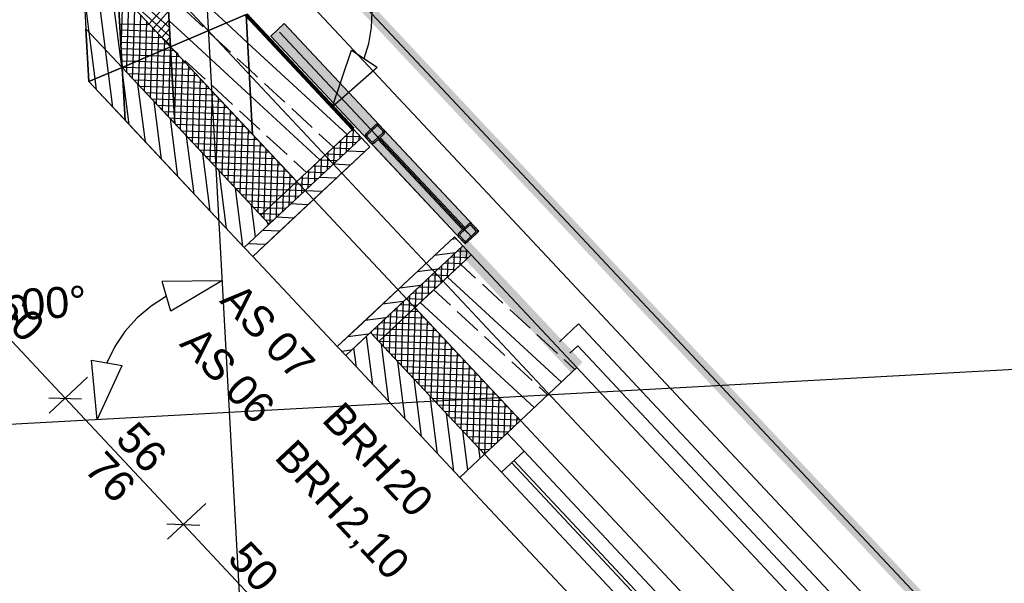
# Model space of a CAD drawing. Extents: x 199 to 1388, y 138 to 979.
# Tile 48 of 155: x 291 to 355, y 490 to 527. Entities that reach past the tile are written whole.
import ezdxf
from ezdxf.lldxf.tags import DXFTag

# ---------------------------------------------------------------- set-up
doc = ezdxf.new("R2010")
doc.units = 0
doc.layers.get('0').update_dxf_attribs({"lineweight": 25})
for name, color, linetype, lineweight, true_color in [('01AFU Allgemein Bemaßung-A07ET47HDI', 7, 'Continuous', 25, 0x848484), ('02 Raster Bemaßung-A07ET47FDI', 7, 'Continuous', 25, 0x848484), ('20 Außenwände-A07ET47EDI', 7, 'Continuous', 25, 0x848484), ('20 Dach Stb-Decke-A07ET47IDI', 7, 'Continuous', 25, 0x848484), ('20 Fundament-A07ET47RDI', 7, 'Continuous', 25, 0x848484), ('20 Platzbedarf Schieber', 7, 'Continuous', 25, 0x848484), ('20 Schieber', 7, 'Continuous', 25, 0x848484), ('A-0', 7, 'Continuous', 25, 0x848484), ('H_Ruecklauf', 5, 'STRICHLINIE2', 35, 0x0000ff), ('H_Vorlauf', 1, 'Continuous', 35, 0xff0000), ('UPO_Loop2', 140, 'Continuous', 30, 0x00bfff), ('Uponor_TeilFlaecheGrenze', 6, 'Continuous', 25, 0xff00ff), ('Uponor_ZonenGrenze', 1, 'Continuous', 25, 0xff0000)]:
    doc.layers.add(name, color=color, linetype=linetype, lineweight=lineweight, true_color=true_color)
doc.layers.add('02 Raster Gebäude-A07ET47NDI', color=7, linetype='Continuous', lineweight=25)
doc.styles.get("Standard").update_dxf_attribs({"font": 'arial.ttf'})
tags = doc.linetypes.add('Raster-A07ET47ODI', pattern=[0.2, 0.1, -0.05, 0, -0.05]).pattern_tags.tags
tags[10:11] = [DXFTag(74, 4), DXFTag(75, 0), DXFTag(340, '0'), DXFTag(46, 1.0), DXFTag(50, 0.0), DXFTag(44, 0.0), DXFTag(45, 0.0)]
tags[8:9] = [DXFTag(74, 4), DXFTag(75, 0), DXFTag(340, '0'), DXFTag(46, 1.0), DXFTag(50, 0.0), DXFTag(44, 0.0), DXFTag(45, 0.0)]
tags[6:7] = [DXFTag(74, 4), DXFTag(75, 0), DXFTag(340, '0'), DXFTag(46, 1.0), DXFTag(50, 0.0), DXFTag(44, 0.0), DXFTag(45, 0.0)]
tags[4:5] = [DXFTag(74, 4), DXFTag(75, 0), DXFTag(340, '0'), DXFTag(46, 1.0), DXFTag(50, 0.0), DXFTag(44, 0.0), DXFTag(45, 0.0)]
tags = doc.linetypes.add('Strichlinie eng-A07ET47GDI', pattern=[0.115, 0.075, -0.04]).pattern_tags.tags
tags[6:7] = [DXFTag(74, 4), DXFTag(75, 0), DXFTag(340, '0'), DXFTag(46, 1.0), DXFTag(50, 0.0), DXFTag(44, 0.0), DXFTag(45, 0.0)]
tags[4:5] = [DXFTag(74, 4), DXFTag(75, 0), DXFTag(340, '0'), DXFTag(46, 1.0), DXFTag(50, 0.0), DXFTag(44, 0.0), DXFTag(45, 0.0)]
tags = doc.linetypes.add('STRICHLINIE2', pattern=[9.525, 6.35, -3.175]).pattern_tags.tags
tags[6:7] = [DXFTag(74, 4), DXFTag(75, 0), DXFTag(340, '0'), DXFTag(46, 0.0), DXFTag(50, 0.0), DXFTag(44, 0.0), DXFTag(45, 0.0)]
tags[4:5] = [DXFTag(74, 4), DXFTag(75, 0), DXFTag(340, '0'), DXFTag(46, 0.0), DXFTag(50, 0.0), DXFTag(44, 0.0), DXFTag(45, 0.0)]
tags = doc.linetypes.add('Strichpunktx2', pattern=[2, 1, -0.5, 0, -0.5]).pattern_tags.tags
tags[10:11] = [DXFTag(74, 4), DXFTag(75, 0), DXFTag(340, '0'), DXFTag(46, 1.0), DXFTag(50, 0.0), DXFTag(44, 0.0), DXFTag(45, 0.0)]
tags[8:9] = [DXFTag(74, 4), DXFTag(75, 0), DXFTag(340, '0'), DXFTag(46, 1.0), DXFTag(50, 0.0), DXFTag(44, 0.0), DXFTag(45, 0.0)]
tags[6:7] = [DXFTag(74, 4), DXFTag(75, 0), DXFTag(340, '0'), DXFTag(46, 1.0), DXFTag(50, 0.0), DXFTag(44, 0.0), DXFTag(45, 0.0)]
tags[4:5] = [DXFTag(74, 4), DXFTag(75, 0), DXFTag(340, '0'), DXFTag(46, 1.0), DXFTag(50, 0.0), DXFTag(44, 0.0), DXFTag(45, 0.0)]
tags = doc.linetypes.add('Öffnungslinie Tür Fenster-A07ET47JDI', pattern=[0.115, 0.075, -0.04]).pattern_tags.tags
tags[6:7] = [DXFTag(74, 4), DXFTag(75, 0), DXFTag(340, '0'), DXFTag(46, 1.0), DXFTag(50, 0.0), DXFTag(44, 0.0), DXFTag(45, 0.0)]
tags[4:5] = [DXFTag(74, 4), DXFTag(75, 0), DXFTag(340, '0'), DXFTag(46, 1.0), DXFTag(50, 0.0), DXFTag(44, 0.0), DXFTag(45, 0.0)]

# ---------------------------------------------------------------- blocks, each defined once
blk = doc.blocks.new('Referenz-A07ET47ZDI', base_point=(226.995, 158.1))
at = {"layer": '01AFU Allgemein Bemaßung-A07ET47HDI'}
for p, q in [((313.711, 526.307), (313.752, 527.343)), ((313.538, 525.285), (313.711, 526.307)), ((311.168, 521.187), (312.405, 524.847)), ((312.405, 524.847), (314.07, 523.738)), ((313.238, 524.293), (313.538, 525.285)), ((311.168, 521.187), (314.07, 523.738)), ((293.862, 502.285), (285.686, 511.013)), ((295.322, 503.652), (292.836, 501.324)), ((292.802, 502.32), (294.922, 502.25)), ((301.519, 494.111), (293.862, 502.285)), ((302.978, 495.478), (300.493, 493.15)), ((300.459, 494.146), (302.579, 494.077)), ((308.362, 486.806), (301.519, 494.111))]:
    blk.add_line(p, q, dxfattribs=at)
at = {"layer": '02 Raster Bemaßung-A07ET47FDI'}
for p, q in [((304.019, 509.907), (300.156, 509.857)), ((300.698, 507.932), (300.156, 509.857)), ((304.019, 509.907), (300.698, 507.932)), ((300.427, 508.895), (299.429, 508.264)), ((299.429, 508.264), (298.527, 507.502)), ((298.527, 507.502), (297.739, 506.622)), ((297.739, 506.622), (297.08, 505.643)), ((297.08, 505.643), (296.562, 504.582)), ((295.575, 504.747), (297.548, 504.417)), ((295.948, 500.901), (295.575, 504.747)), ((295.948, 500.901), (297.548, 504.417))]:
    blk.add_line(p, q, dxfattribs=at)
at = {"layer": '02 Raster Gebäude-A07ET47NDI', "linetype": 'Raster-A07ET47ODI', "ltscale": 56.250004}
for p, q in [((280.949, 931.356), (317.662, 260.681)), ((268.905, 562.647), (551.626, 260.835)), ((1020.84, 540.581), (321.873, 502.32)), ((321.873, 502.32), (257.482, 498.795))]:
    blk.add_line(p, q, dxfattribs=at)
at = {"layer": '02 Raster Gebäude-A07ET47NDI', "linetype": 'ByBlock', "ltscale": 56.250004}
blk.add_line((321.873, 502.32), (321.873, 502.32), dxfattribs=at)
blk.add_line((321.873, 502.32), (321.873, 502.32), dxfattribs=at)
at = {"layer": '20 Außenwände-A07ET47EDI'}
for p, q in [((293.424, 558.93), (295.214, 526.224)), ((297.527, 523.755), (293.733, 553.284)), ((296.475, 524.878), (294.406, 540.979)), ((300.261, 532.831), (300.686, 525.064)), ((304.293, 526.605), (300.405, 530.19)), ((297.248, 529.323), (300.618, 526.302)), ((295.423, 526), (295.08, 528.673)), ((297.279, 528.758), (300.649, 525.737)), ((297.282, 528.697), (297.554, 523.726)), ((297.494, 524.827), (297.609, 528.348)), ((297.862, 523.857), (297.996, 527.935)), ((298.268, 524.031), (298.382, 527.522)), ((299.295, 526.548), (300.529, 527.925)), ((299.569, 526.255), (300.56, 527.361)), ((302.802, 526.347), (301.479, 527.567)), ((298.674, 524.204), (298.769, 527.11)), ((299.08, 524.378), (299.156, 526.697)), ((299.844, 525.962), (300.591, 526.796)), ((301.874, 525.571), (300.593, 526.752)), ((312.51, 519.754), (305.579, 527.154)), ((306.194, 526.485), (305.585, 527.046)), ((295.401, 522.806), (295.214, 526.224)), ((297.399, 526.559), (299.344, 526.496)), ((297.421, 526.158), (299.731, 526.083)), ((299.486, 524.551), (299.543, 526.284)), ((300.118, 525.669), (300.622, 526.231)), ((305.679, 525.327), (304.293, 526.605)), ((295.811, 522.981), (295.423, 526)), ((297.443, 525.757), (300.118, 525.67)), ((299.892, 524.724), (299.929, 525.871)), ((300.081, 525.709), (300.68, 525.173)), ((300.298, 524.898), (300.316, 525.458)), ((300.393, 525.376), (300.653, 525.666)), ((305.867, 521.889), (301.874, 525.571)), ((304.567, 524.72), (303.243, 525.94)), ((296.672, 523.349), (296.475, 524.878)), ((297.465, 525.356), (300.504, 525.257)), ((297.487, 524.955), (300.223, 524.866)), ((300.168, 520.935), (300.298, 524.898)), ((300.223, 524.866), (300.697, 524.851)), ((300.555, 520.522), (300.697, 524.862)), ((300.667, 525.083), (300.684, 525.101)), ((300.686, 525.064), (306.004, 519.386)), ((300.697, 524.862), (300.703, 525.045)), ((300.697, 524.851), (300.891, 524.844)), ((301.175, 524.583), (300.888, 524.848)), ((312.12, 519.388), (305.679, 525.327)), ((297.509, 524.554), (299.353, 524.494)), ((297.531, 524.154), (298.483, 524.122)), ((298.621, 522.587), (298.674, 524.204)), ((299.008, 522.174), (299.08, 524.378)), ((299.353, 524.494), (300.719, 524.45)), ((299.395, 521.761), (299.486, 524.551)), ((299.782, 521.348), (299.892, 524.724)), ((300.719, 524.45), (301.278, 524.431)), ((300.947, 520.283), (301.089, 524.633)), ((301.328, 519.697), (301.476, 524.22)), ((302.94, 522.956), (301.616, 524.176)), ((305.773, 523.608), (305.008, 524.313)), ((297.532, 523.716), (297.527, 523.755)), ((297.572, 523.405), (297.532, 523.716)), ((297.553, 523.753), (297.612, 523.751)), ((297.554, 523.726), (300.958, 520.092)), ((297.612, 523.751), (300.763, 523.648)), ((297.848, 523.412), (297.862, 523.857)), ((298.235, 522.999), (298.268, 524.031)), ((298.483, 524.122), (300.741, 524.049)), ((300.741, 524.049), (301.665, 524.019)), ((300.763, 523.648), (302.051, 523.606)), ((301.715, 519.284), (301.863, 523.807)), ((306.331, 523.093), (305.773, 523.608)), ((295.903, 522.271), (295.811, 522.981)), ((296.954, 521.148), (296.672, 523.349)), ((298.006, 520.025), (297.572, 523.405)), ((297.915, 523.341), (300.785, 523.247)), ((298.302, 522.928), (300.807, 522.846)), ((300.785, 523.247), (302.438, 523.193)), ((302.102, 518.871), (302.25, 523.394)), ((302.489, 518.458), (302.636, 522.981)), ((295.401, 522.806), (305.467, 512.06)), ((299.058, 518.903), (298.578, 522.632)), ((298.688, 522.515), (300.829, 522.445)), ((300.807, 522.846), (302.825, 522.78)), ((300.829, 522.445), (303.212, 522.367)), ((302.875, 518.045), (303.023, 522.568)), ((304.704, 521.329), (303.381, 522.549)), ((308.095, 521.466), (306.772, 522.687)), ((299.075, 522.102), (300.851, 522.044)), ((299.462, 521.689), (300.873, 521.643)), ((300.851, 522.044), (303.598, 521.954)), ((300.873, 521.643), (303.985, 521.541)), ((303.262, 517.632), (303.41, 522.155)), ((303.649, 517.22), (303.797, 521.743)), ((310.363, 517.743), (305.867, 521.889)), ((300.109, 517.78), (299.63, 521.51)), ((299.849, 521.276), (300.895, 521.242)), ((300.895, 521.242), (304.372, 521.129)), ((304.036, 516.807), (304.183, 521.33)), ((309.86, 519.839), (308.536, 521.06)), ((300.235, 520.864), (300.917, 520.841)), ((300.622, 520.451), (300.939, 520.44)), ((301.161, 516.658), (300.682, 520.387)), ((300.917, 520.841), (304.758, 520.716)), ((300.939, 520.44), (305.145, 520.303)), ((304.422, 516.394), (304.57, 520.917)), ((304.809, 515.981), (304.957, 520.504)), ((305.961, 520.17), (305.145, 520.922)), ((300.942, 520.109), (300.947, 520.283)), ((300.958, 520.092), (306.526, 514.148)), ((301.009, 520.038), (305.532, 519.89)), ((305.196, 515.568), (305.343, 520.091)), ((305.582, 515.155), (305.73, 519.678)), ((306.468, 519.702), (305.961, 520.17)), ((312.5, 518.648), (312.535, 519.727)), ((312.5, 518.648), (312.535, 519.727)), ((313.604, 518.586), (312.51, 519.754)), ((301.396, 519.625), (305.919, 519.477)), ((302.212, 515.535), (301.733, 519.264)), ((301.782, 519.212), (306.305, 519.064)), ((305.969, 514.742), (306.117, 519.266)), ((306.004, 519.386), (308.861, 516.336)), ((308.233, 518.075), (306.91, 519.295)), ((311.242, 518.565), (310.301, 519.433)), ((312.003, 519.279), (312.986, 519.246)), ((312.003, 519.279), (312.986, 519.246)), ((312.087, 518.261), (312.124, 519.392)), ((312.087, 518.261), (312.124, 519.392)), ((312.416, 519.665), (312.599, 519.659)), ((312.416, 519.665), (312.599, 519.659)), ((312.913, 519.035), (312.922, 519.315)), ((312.913, 519.035), (312.922, 519.315)), ((313.06, 519.167), (313.055, 519.167)), ((313.06, 519.167), (313.055, 519.167)), ((302.169, 518.799), (306.692, 518.652)), ((306.356, 514.33), (306.504, 518.853)), ((306.757, 514.365), (306.89, 518.44)), ((309.955, 515.168), (313.604, 518.586)), ((311.177, 518.505), (312.308, 518.468)), ((311.177, 518.505), (312.308, 518.468)), ((311.262, 517.488), (311.299, 518.619)), ((311.262, 517.488), (311.299, 518.619)), ((311.59, 518.892), (312.721, 518.855)), ((311.59, 518.892), (312.721, 518.855)), ((311.674, 517.875), (311.711, 519.005)), ((311.674, 517.875), (311.711, 519.005)), ((302.556, 518.386), (307.079, 518.239)), ((303.264, 514.412), (302.785, 518.142)), ((302.942, 517.974), (307.466, 517.826)), ((307.17, 514.751), (307.277, 518.027)), ((310.436, 516.715), (310.473, 517.845)), ((310.436, 516.715), (310.473, 517.845)), ((310.764, 518.118), (311.895, 518.081)), ((310.764, 518.118), (311.895, 518.081)), ((310.849, 517.101), (310.886, 518.232)), ((310.849, 517.101), (310.886, 518.232)), ((313.253, 518.257), (312.138, 518.309)), ((313.253, 518.257), (312.138, 518.309)), ((303.329, 517.561), (307.852, 517.413)), ((303.716, 517.148), (308.239, 517)), ((307.583, 515.138), (307.664, 517.614)), ((307.996, 515.525), (308.051, 517.201)), ((309.485, 516.92), (308.674, 517.668)), ((309.939, 517.345), (311.07, 517.308)), ((309.939, 517.345), (311.07, 517.308)), ((310.023, 516.328), (310.06, 517.459)), ((310.023, 516.328), (310.06, 517.459)), ((310.352, 517.732), (311.482, 517.695)), ((310.352, 517.732), (311.482, 517.695)), ((312.337, 517.399), (311.222, 517.451)), ((312.337, 517.399), (311.222, 517.451)), ((304.316, 513.29), (303.837, 517.019)), ((304.103, 516.735), (308.626, 516.587)), ((308.409, 515.912), (308.437, 516.788)), ((309.113, 516.571), (310.244, 516.535)), ((309.113, 516.571), (310.244, 516.535)), ((309.197, 515.554), (309.234, 516.685)), ((309.197, 515.554), (309.234, 516.685)), ((309.526, 516.958), (310.657, 516.921)), ((309.526, 516.958), (310.657, 516.921)), ((309.61, 515.941), (309.647, 517.072)), ((309.61, 515.941), (309.647, 517.072)), ((311.421, 516.541), (310.306, 516.593)), ((311.421, 516.541), (310.306, 516.593)), ((304.489, 516.322), (308.7, 516.185)), ((304.876, 515.909), (308.287, 515.798)), ((305.367, 512.167), (304.888, 515.897)), ((308.372, 514.781), (308.409, 515.912)), ((308.372, 514.781), (308.409, 515.912)), ((308.7, 516.185), (309.831, 516.148)), ((308.7, 516.185), (309.831, 516.148)), ((308.785, 515.168), (308.822, 516.298)), ((308.785, 515.168), (308.822, 516.298)), ((308.822, 516.298), (308.824, 516.376)), ((305.263, 515.497), (307.875, 515.411)), ((307.875, 515.411), (309.005, 515.374)), ((307.875, 515.411), (309.005, 515.374)), ((307.959, 514.394), (307.996, 515.525)), ((307.959, 514.394), (307.996, 515.525)), ((308.287, 515.798), (309.418, 515.761)), ((308.287, 515.798), (309.418, 515.761)), ((310.505, 515.683), (309.39, 515.735)), ((310.505, 515.683), (309.39, 515.735)), ((305.65, 515.084), (307.462, 515.025)), ((306.2, 512.747), (305.94, 514.774)), ((306.036, 514.671), (307.049, 514.638)), ((307.049, 514.638), (308.18, 514.601)), ((307.049, 514.638), (308.18, 514.601)), ((307.133, 513.621), (307.17, 514.751)), ((307.133, 513.621), (307.17, 514.751)), ((307.462, 515.025), (308.592, 514.988)), ((307.462, 515.025), (308.592, 514.988)), ((307.546, 514.007), (307.583, 515.138)), ((307.546, 514.007), (307.583, 515.138)), ((307.62, 512.98), (309.955, 515.168)), ((309.589, 514.825), (308.474, 514.877)), ((309.589, 514.825), (308.474, 514.877)), ((306.423, 514.258), (306.636, 514.251)), ((306.636, 514.251), (307.767, 514.214)), ((306.636, 514.251), (307.767, 514.214)), ((306.743, 513.917), (306.757, 514.365)), ((306.743, 513.917), (306.757, 514.365)), ((308.673, 513.967), (307.558, 514.019)), ((308.673, 513.967), (307.558, 514.019)), ((306.81, 513.845), (307.354, 513.827)), ((306.81, 513.845), (307.354, 513.827)), ((307.01, 513.505), (306.991, 513.651)), ((306.014, 511.476), (307.62, 512.98)), ((307.757, 513.108), (306.642, 513.161)), ((307.757, 513.108), (306.642, 513.161)), ((315.424, 509.33), (319.074, 512.748)), ((319.074, 512.748), (320.167, 511.58)), ((306.841, 512.25), (305.726, 512.302)), ((306.841, 512.25), (305.726, 512.302)), ((319.192, 512.621), (318.898, 512.583)), ((319.192, 512.621), (318.898, 512.583)), ((319.451, 510.909), (319.488, 512.04)), ((319.451, 510.909), (319.488, 512.04)), ((311.483, 505.638), (306.014, 511.476)), ((319.131, 511.706), (317.775, 511.532)), ((319.131, 511.706), (317.775, 511.532)), ((318.859, 511.451), (319.99, 511.414)), ((318.859, 511.451), (319.99, 511.414)), ((319.038, 510.523), (319.075, 511.653)), ((319.038, 510.523), (319.075, 511.653)), ((319.272, 511.837), (319.947, 511.815)), ((319.272, 511.837), (319.947, 511.815)), ((319.864, 511.296), (319.883, 511.883)), ((319.864, 511.296), (319.883, 511.883)), ((327.01, 504.275), (320.167, 511.58)), ((318.213, 509.749), (318.25, 510.88)), ((318.213, 509.749), (318.25, 510.88)), ((318.446, 511.064), (319.577, 511.027)), ((318.446, 511.064), (319.577, 511.027)), ((318.626, 510.136), (318.663, 511.267)), ((318.626, 510.136), (318.663, 511.267)), ((320.446, 510.078), (319.497, 510.953)), ((318.009, 510.654), (316.653, 510.48)), ((318.009, 510.654), (316.653, 510.48)), ((317.387, 508.976), (317.424, 510.106)), ((317.387, 508.976), (317.424, 510.106)), ((317.62, 510.29), (318.751, 510.253)), ((317.62, 510.29), (318.751, 510.253)), ((317.8, 509.362), (317.837, 510.493)), ((317.8, 509.362), (317.837, 510.493)), ((318.033, 510.677), (319.164, 510.64)), ((318.033, 510.677), (319.164, 510.64)), ((325.998, 503.327), (318.619, 510.13)), ((316.886, 509.603), (315.53, 509.428)), ((316.886, 509.603), (315.53, 509.428)), ((316.795, 509.517), (317.925, 509.48)), ((316.795, 509.517), (317.925, 509.48)), ((316.974, 508.589), (317.011, 509.72)), ((316.974, 508.589), (317.011, 509.72)), ((317.208, 509.904), (318.338, 509.867)), ((317.208, 509.904), (318.338, 509.867)), ((322.211, 508.451), (320.887, 509.671)), ((313.089, 507.142), (315.424, 509.33)), ((316.149, 507.815), (316.185, 508.946)), ((316.149, 507.815), (316.185, 508.946)), ((316.382, 509.13), (317.513, 509.093)), ((316.382, 509.13), (317.513, 509.093)), ((316.561, 508.202), (316.598, 509.333)), ((316.561, 508.202), (316.598, 509.333)), ((318.819, 508.313), (317.741, 509.307)), ((315.763, 508.551), (314.407, 508.377)), ((315.763, 508.551), (314.407, 508.377)), ((315.556, 508.357), (316.687, 508.32)), ((315.556, 508.357), (316.687, 508.32)), ((315.736, 507.429), (315.773, 508.56)), ((315.736, 507.429), (315.773, 508.56)), ((315.969, 508.743), (317.1, 508.707)), ((315.969, 508.743), (317.1, 508.707)), ((324.242, 501.681), (316.863, 508.485)), ((314.73, 507.583), (315.861, 507.546)), ((314.73, 507.583), (315.861, 507.546)), ((314.91, 506.655), (314.947, 507.786)), ((314.91, 506.655), (314.947, 507.786)), ((315.143, 507.97), (316.274, 507.933)), ((315.143, 507.97), (316.274, 507.933)), ((315.323, 507.042), (315.36, 508.173)), ((315.323, 507.042), (315.36, 508.173)), ((316.024, 504.009), (316.149, 507.815)), ((316.274, 507.933), (316.747, 507.918)), ((316.411, 503.596), (316.559, 508.119)), ((316.518, 508.162), (323.361, 500.857)), ((316.798, 503.183), (316.945, 507.706)), ((320.584, 506.687), (319.26, 507.907)), ((323.975, 506.824), (322.652, 508.044)), ((311.483, 505.638), (313.089, 507.142)), ((314.641, 507.499), (313.285, 507.325)), ((314.641, 507.499), (313.285, 507.325)), ((314.091, 506.073), (314.121, 507.013)), ((314.091, 506.073), (314.121, 507.013)), ((314.318, 507.197), (315.448, 507.16)), ((314.318, 507.197), (315.448, 507.16)), ((314.497, 506.269), (314.534, 507.399)), ((314.497, 506.269), (314.534, 507.399)), ((315.251, 504.834), (315.323, 507.042)), ((315.448, 507.16), (317.521, 507.092)), ((315.637, 504.421), (315.736, 507.429)), ((315.861, 507.546), (317.134, 507.505)), ((317.184, 502.77), (317.332, 507.293)), ((313.518, 506.448), (312.162, 506.273)), ((313.518, 506.448), (312.162, 506.273)), ((313.78, 503.186), (313.378, 506.317)), ((313.704, 506.486), (313.708, 506.626)), ((313.704, 506.486), (313.708, 506.626)), ((313.771, 506.414), (314.623, 506.386)), ((313.771, 506.414), (314.623, 506.386)), ((313.905, 506.81), (315.036, 506.773)), ((313.905, 506.81), (315.036, 506.773)), ((314.623, 506.386), (318.294, 506.266)), ((314.864, 505.247), (314.91, 506.655)), ((315.036, 506.773), (317.907, 506.679)), ((317.571, 502.357), (317.719, 506.88)), ((317.958, 501.944), (318.106, 506.467)), ((322.348, 505.06), (321.025, 506.28)), ((325.739, 505.197), (324.416, 506.417)), ((314.158, 506.001), (314.21, 505.999)), ((314.158, 506.001), (314.21, 505.999)), ((314.183, 505.974), (321.026, 498.669)), ((314.21, 505.999), (318.681, 505.853)), ((314.832, 502.063), (314.353, 505.793)), ((314.477, 505.66), (314.497, 506.269)), ((318.345, 501.531), (318.492, 506.055)), ((318.731, 501.119), (318.879, 505.642)), ((312.395, 505.396), (311.784, 505.317)), ((312.395, 505.396), (311.784, 505.317)), ((312.03, 505.054), (319.42, 497.165)), ((312.729, 504.308), (312.568, 505.558)), ((314.544, 505.588), (319.067, 505.441)), ((314.931, 505.175), (319.454, 505.028)), ((319.118, 500.706), (319.266, 505.229)), ((315.318, 504.763), (319.841, 504.615)), ((315.884, 500.94), (315.405, 504.67)), ((319.505, 500.293), (319.652, 504.816)), ((319.891, 499.88), (320.039, 504.403)), ((324.112, 503.433), (322.789, 504.653)), ((326.876, 504.149), (326.18, 504.79)), ((315.705, 504.35), (320.228, 504.202)), ((316.091, 503.937), (320.614, 503.789)), ((320.278, 499.467), (320.426, 503.99)), ((323.361, 500.857), (327.01, 504.275)), ((354.356, 475.083), (327.01, 504.275)), ((316.935, 499.818), (316.456, 503.547)), ((316.478, 503.524), (321.001, 503.376)), ((316.865, 503.111), (321.388, 502.964)), ((320.665, 499.054), (320.813, 503.577)), ((321.053, 498.695), (321.199, 503.165)), ((317.251, 502.698), (321.775, 502.551)), ((321.466, 499.082), (321.586, 502.752)), ((325.12, 502.504), (324.554, 503.026)), ((317.987, 498.695), (317.508, 502.425)), ((317.638, 502.286), (322.161, 502.138)), ((318.025, 501.873), (322.548, 501.725)), ((321.879, 499.468), (321.973, 502.339)), ((322.292, 499.855), (322.36, 501.926)), ((318.412, 501.46), (322.935, 501.312)), ((319.039, 497.573), (318.559, 501.302)), ((322.705, 500.242), (322.746, 501.513)), ((318.798, 501.047), (323.321, 500.899)), ((319.185, 500.634), (322.991, 500.51)), ((322.485, 500.036), (323.361, 500.857)), ((323.118, 500.629), (323.133, 501.1)), ((323.363, 500.859), (323.334, 500.886)), ((319.572, 500.221), (322.578, 500.123)), ((319.936, 497.648), (319.611, 500.179)), ((321.026, 498.669), (322.485, 500.036)), ((323.579, 498.869), (322.485, 500.036)), ((319.959, 499.808), (322.165, 499.736)), ((320.345, 499.396), (321.752, 499.35)), ((319.42, 497.165), (321.026, 498.669)), ((320.746, 498.407), (320.663, 499.057)), ((320.732, 498.983), (321.34, 498.963)), ((321.026, 498.669), (322.12, 497.501)), ((322.12, 497.501), (323.579, 498.869)), ((348.738, 472.012), (323.579, 498.869)), ((322.777, 498.117), (347.935, 471.26)), ((348.081, 471.396), (322.922, 498.253)), ((322.12, 497.501), (347.278, 470.644)), ((346.766, 467.973), (319.42, 497.165))]:
    blk.add_line(p, q, dxfattribs=at)
at = {"layer": '20 Außenwände-A07ET47EDI', "linetype": 'Öffnungslinie Tür Fenster-A07ET47JDI', "ltscale": 56.250004}
for p, q in [((313.604, 518.586), (312.51, 519.754)), ((309.955, 515.168), (313.604, 518.586)), ((307.62, 512.98), (309.955, 515.168)), ((306.014, 511.476), (307.62, 512.98)), ((315.424, 509.33), (319.074, 512.748)), ((319.074, 512.748), (320.167, 511.58)), ((313.089, 507.142), (315.424, 509.33)), ((311.483, 505.638), (313.089, 507.142))]:
    blk.add_line(p, q, dxfattribs=at)
at = {"layer": '20 Außenwände-A07ET47EDI', "linetype": 'Öffnungslinie Tür Fenster-A07ET47JDI', "ltscale": 109.375}
blk.add_line((311.483, 505.638), (306.014, 511.476), dxfattribs=at)
at = {"layer": '20 Dach Stb-Decke-A07ET47IDI', "linetype": 'Öffnungslinie Tür Fenster-A07ET47JDI', "ltscale": 56.250004}
for p, q in [((285.894, 795.284), (300.686, 525.064)), ((300.686, 525.064), (457.28, 357.895))]:
    blk.add_line(p, q, dxfattribs=at)
at = {"layer": '20 Fundament-A07ET47RDI', "linetype": 'Öffnungslinie Tür Fenster-A07ET47JDI', "ltscale": 56.250004}
blk.add_line((415.27, 415.175), (309.004, 528.617), dxfattribs=at)
at = {"layer": '20 Platzbedarf Schieber', "linetype": 'Strichlinie eng-A07ET47GDI', "ltscale": 56.250004}
for p, q in [((308.049, 526.565), (307.173, 525.744)), ((320.653, 513.11), (308.049, 526.565)), ((307.173, 525.744), (319.777, 512.289)), ((319.777, 512.289), (320.653, 513.11))]:
    blk.add_line(p, q, dxfattribs=at)
at = {"layer": '20 Platzbedarf Schieber'}
for points in [[(308.049, 525.744), (307.173, 525.744), (308.049, 526.565)], [(308.049, 525.744), (307.173, 525.744), (308.049, 526.565)], [(308.049, 525.744), (307.173, 525.744), (308.049, 526.565)], [(309.492, 524.809), (308.049, 524.809), (308.049, 526.565)], [(319.777, 514.045), (318.334, 514.045), (308.049, 526.565)], [(309.492, 524.809), (308.049, 524.809), (308.049, 526.565)], [(319.777, 514.045), (318.334, 514.045), (308.049, 526.565)], [(309.492, 524.809), (308.049, 524.809), (308.049, 526.565)], [(319.777, 514.045), (318.334, 514.045), (308.049, 526.565)], [(308.049, 524.809), (308.049, 525.744), (307.173, 525.744)], [(308.049, 524.809), (308.049, 525.744), (307.173, 525.744)], [(308.049, 524.809), (308.049, 525.744), (307.173, 525.744)], [(319.777, 512.289), (309.492, 524.809), (308.049, 524.809)], [(319.777, 512.289), (309.492, 524.809), (308.049, 524.809)], [(319.777, 512.289), (309.492, 524.809), (308.049, 524.809)], [(319.777, 512.289), (319.777, 514.045), (318.334, 514.045)], [(319.777, 512.289), (319.777, 514.045), (318.334, 514.045)], [(319.777, 512.289), (319.777, 514.045), (318.334, 514.045)], [(320.653, 513.11), (319.777, 513.11), (319.777, 514.045)], [(320.653, 513.11), (319.777, 513.11), (319.777, 514.045)], [(320.653, 513.11), (319.777, 513.11), (319.777, 514.045)], [(319.777, 512.289), (320.653, 513.11), (319.777, 513.11)], [(319.777, 512.289), (320.653, 513.11), (319.777, 513.11)], [(319.777, 512.289), (320.653, 513.11), (319.777, 513.11)]]:
    blk.add_solid(points, dxfattribs=at)
at = {"layer": '20 Schieber', "linetype": 'Strichpunktx2', "ltscale": 56.250004}
for p, q in [((320.215, 512.699), (307.753, 526.003)), ((319.942, 512.991), (313.994, 519.341))]:
    blk.add_line(p, q, dxfattribs=at)
at = {"layer": '20 Schieber'}
for p, q in [((314.158, 520.043), (313.282, 519.223)), ((313.944, 519.979), (313.36, 519.432)), ((314.012, 519.906), (313.428, 519.359)), ((313.964, 519.996), (313.944, 519.979)), ((313.986, 520.009), (313.964, 519.996)), ((314.01, 520.02), (313.986, 520.009)), ((314.035, 520.028), (314.01, 520.02)), ((314.022, 519.914), (314.012, 519.906)), ((314.034, 519.921), (314.022, 519.914)), ((314.045, 519.927), (314.034, 519.921)), ((314.061, 520.032), (314.035, 520.028)), ((314.058, 519.93), (314.045, 519.927)), ((314.071, 519.933), (314.058, 519.93)), ((314.087, 520.033), (314.061, 520.032)), ((314.084, 519.933), (314.071, 519.933)), ((314.097, 519.932), (314.084, 519.933)), ((314.113, 520.03), (314.087, 520.033)), ((314.11, 519.929), (314.097, 519.932)), ((314.122, 519.924), (314.11, 519.929)), ((314.139, 520.024), (314.113, 520.03)), ((314.133, 519.918), (314.122, 519.924)), ((314.144, 519.91), (314.133, 519.918)), ((314.163, 520.015), (314.139, 520.024)), ((314.154, 519.901), (314.144, 519.91)), ((314.427, 519.609), (314.154, 519.901)), ((320.653, 513.11), (314.158, 520.043)), ((314.186, 520.003), (314.163, 520.015)), ((314.208, 519.988), (314.186, 520.003)), ((314.227, 519.97), (314.208, 519.988)), ((314.5, 519.678), (314.227, 519.97)), ((314.517, 519.658), (314.5, 519.678)), ((319.777, 512.289), (313.282, 519.223)), ((313.3, 519.319), (313.297, 519.293)), ((313.297, 519.293), (313.298, 519.267)), ((313.298, 519.267), (313.302, 519.241)), ((313.305, 519.344), (313.3, 519.319)), ((313.302, 519.241), (313.31, 519.216)), ((313.315, 519.369), (313.305, 519.344)), ((313.31, 519.216), (313.32, 519.192)), ((313.327, 519.392), (313.315, 519.369)), ((313.32, 519.192), (313.334, 519.17)), ((313.342, 519.413), (313.327, 519.392)), ((313.334, 519.17), (313.351, 519.149)), ((313.36, 519.432), (313.342, 519.413)), ((313.351, 519.149), (313.624, 518.857)), ((313.398, 519.302), (313.397, 519.289)), ((313.397, 519.289), (313.397, 519.276)), ((313.397, 519.276), (313.399, 519.263)), ((313.401, 519.315), (313.398, 519.302)), ((313.399, 519.263), (313.403, 519.251)), ((313.406, 519.327), (313.401, 519.315)), ((313.403, 519.251), (313.409, 519.239)), ((313.412, 519.339), (313.406, 519.327)), ((313.409, 519.239), (313.416, 519.228)), ((313.42, 519.35), (313.412, 519.339)), ((313.416, 519.228), (313.424, 519.218)), ((313.428, 519.359), (313.42, 519.35)), ((313.424, 519.218), (313.697, 518.926)), ((313.839, 518.921), (314.423, 519.468)), ((313.907, 518.848), (314.491, 519.395)), ((314.126, 519.053), (319.595, 513.215)), ((319.741, 513.352), (314.272, 519.19)), ((314.423, 519.468), (314.431, 519.478)), ((314.435, 519.599), (314.427, 519.609)), ((314.431, 519.478), (314.439, 519.488)), ((314.442, 519.588), (314.435, 519.599)), ((314.439, 519.488), (314.445, 519.5)), ((314.448, 519.576), (314.442, 519.588)), ((314.445, 519.5), (314.45, 519.512)), ((314.452, 519.564), (314.448, 519.576)), ((314.45, 519.512), (314.453, 519.525)), ((314.454, 519.551), (314.452, 519.564)), ((314.453, 519.525), (314.454, 519.538)), ((314.454, 519.538), (314.454, 519.551)), ((314.491, 519.395), (314.509, 519.414)), ((314.509, 519.414), (314.524, 519.436)), ((314.531, 519.635), (314.517, 519.658)), ((314.524, 519.436), (314.536, 519.459)), ((314.541, 519.612), (314.531, 519.635)), ((314.536, 519.459), (314.546, 519.483)), ((314.549, 519.587), (314.541, 519.612)), ((314.546, 519.483), (314.551, 519.509)), ((314.553, 519.561), (314.549, 519.587)), ((314.551, 519.509), (314.554, 519.535)), ((314.554, 519.535), (314.553, 519.561)), ((313.624, 518.857), (313.643, 518.84)), ((313.643, 518.84), (313.665, 518.824)), ((313.665, 518.824), (313.688, 518.812)), ((313.688, 518.812), (313.712, 518.803)), ((313.697, 518.926), (313.707, 518.917)), ((313.707, 518.917), (313.718, 518.909)), ((313.712, 518.803), (313.738, 518.797)), ((313.718, 518.909), (313.729, 518.903)), ((313.729, 518.903), (313.741, 518.899)), ((313.738, 518.797), (313.764, 518.794)), ((313.741, 518.899), (313.754, 518.896)), ((313.754, 518.896), (313.767, 518.894)), ((313.764, 518.794), (313.79, 518.795)), ((313.767, 518.894), (313.78, 518.895)), ((313.78, 518.895), (313.793, 518.897)), ((313.79, 518.795), (313.816, 518.799)), ((313.793, 518.897), (313.806, 518.901)), ((313.806, 518.901), (313.817, 518.906)), ((313.816, 518.799), (313.841, 518.807)), ((313.817, 518.906), (313.829, 518.913)), ((313.829, 518.913), (313.839, 518.921)), ((313.841, 518.807), (313.865, 518.818)), ((313.865, 518.818), (313.887, 518.832)), ((313.887, 518.832), (313.907, 518.848)), ((319.96, 513.557), (319.376, 513.01)), ((320.028, 513.484), (319.445, 512.937)), ((319.98, 513.573), (319.96, 513.557)), ((320.002, 513.587), (319.98, 513.573)), ((320.026, 513.598), (320.002, 513.587)), ((320.051, 513.605), (320.026, 513.598)), ((320.039, 513.492), (320.028, 513.484)), ((320.05, 513.499), (320.039, 513.492)), ((320.062, 513.504), (320.05, 513.499)), ((320.077, 513.61), (320.051, 513.605)), ((320.074, 513.508), (320.062, 513.504)), ((320.087, 513.51), (320.074, 513.508)), ((320.103, 513.611), (320.077, 513.61)), ((320.1, 513.511), (320.087, 513.51)), ((320.113, 513.509), (320.1, 513.511)), ((320.129, 513.608), (320.103, 513.611)), ((320.126, 513.506), (320.113, 513.509)), ((320.138, 513.502), (320.126, 513.506)), ((320.155, 513.602), (320.129, 513.608)), ((320.15, 513.496), (320.138, 513.502)), ((320.16, 513.488), (320.15, 513.496)), ((320.179, 513.593), (320.155, 513.602)), ((320.17, 513.479), (320.16, 513.488)), ((320.443, 513.187), (320.17, 513.479)), ((320.202, 513.581), (320.179, 513.593)), ((320.224, 513.565), (320.202, 513.581)), ((320.243, 513.547), (320.224, 513.565)), ((320.516, 513.256), (320.243, 513.547)), ((319.316, 512.896), (319.313, 512.87)), ((319.313, 512.87), (319.314, 512.844)), ((319.314, 512.844), (319.318, 512.818)), ((319.322, 512.922), (319.316, 512.896)), ((319.318, 512.818), (319.326, 512.793)), ((319.331, 512.946), (319.322, 512.922)), ((319.326, 512.793), (319.337, 512.769)), ((319.343, 512.969), (319.331, 512.946)), ((319.337, 512.769), (319.35, 512.747)), ((319.358, 512.991), (319.343, 512.969)), ((319.35, 512.747), (319.367, 512.727)), ((319.376, 513.01), (319.358, 512.991)), ((319.367, 512.727), (319.64, 512.435)), ((319.414, 512.88), (319.413, 512.867)), ((319.413, 512.867), (319.413, 512.854)), ((319.413, 512.854), (319.416, 512.841)), ((319.417, 512.893), (319.414, 512.88)), ((319.416, 512.841), (319.419, 512.829)), ((319.422, 512.905), (319.417, 512.893)), ((319.419, 512.829), (319.425, 512.817)), ((319.428, 512.917), (319.422, 512.905)), ((319.425, 512.817), (319.432, 512.806)), ((319.436, 512.927), (319.428, 512.917)), ((319.432, 512.806), (319.44, 512.795)), ((319.445, 512.937), (319.436, 512.927)), ((319.44, 512.795), (319.713, 512.503)), ((319.777, 512.289), (320.653, 513.11)), ((319.855, 512.499), (320.439, 513.046)), ((319.923, 512.426), (320.507, 512.973)), ((320.439, 513.046), (320.448, 513.055)), ((320.452, 513.177), (320.443, 513.187)), ((320.448, 513.055), (320.455, 513.066)), ((320.458, 513.166), (320.452, 513.177)), ((320.455, 513.066), (320.461, 513.078)), ((320.464, 513.154), (320.458, 513.166)), ((320.461, 513.078), (320.466, 513.09)), ((320.468, 513.141), (320.464, 513.154)), ((320.466, 513.09), (320.469, 513.102)), ((320.47, 513.129), (320.468, 513.141)), ((320.469, 513.102), (320.47, 513.116)), ((320.47, 513.116), (320.47, 513.129)), ((320.507, 512.973), (320.525, 512.992)), ((320.533, 513.235), (320.516, 513.256)), ((320.525, 512.992), (320.54, 513.013)), ((320.547, 513.213), (320.533, 513.235)), ((320.54, 513.013), (320.552, 513.036)), ((320.557, 513.189), (320.547, 513.213)), ((320.552, 513.036), (320.562, 513.061)), ((320.565, 513.164), (320.557, 513.189)), ((320.562, 513.061), (320.568, 513.086)), ((320.569, 513.138), (320.565, 513.164)), ((320.568, 513.086), (320.57, 513.112)), ((320.57, 513.112), (320.569, 513.138)), ((319.64, 512.435), (319.66, 512.417)), ((319.66, 512.417), (319.681, 512.402)), ((319.681, 512.402), (319.704, 512.39)), ((319.704, 512.39), (319.728, 512.38)), ((319.713, 512.503), (319.723, 512.495)), ((319.723, 512.495), (319.734, 512.487)), ((319.728, 512.38), (319.754, 512.375)), ((319.734, 512.487), (319.745, 512.481)), ((319.745, 512.481), (319.757, 512.476)), ((319.754, 512.375), (319.78, 512.372)), ((319.757, 512.476), (319.77, 512.473)), ((319.77, 512.473), (319.783, 512.472)), ((319.78, 512.372), (319.806, 512.373)), ((319.783, 512.472), (319.796, 512.472)), ((319.796, 512.472), (319.809, 512.474)), ((319.806, 512.373), (319.832, 512.377)), ((319.809, 512.474), (319.822, 512.478)), ((319.822, 512.478), (319.834, 512.484)), ((319.832, 512.377), (319.857, 512.385)), ((319.834, 512.484), (319.845, 512.491)), ((319.845, 512.491), (319.855, 512.499)), ((319.857, 512.385), (319.881, 512.395)), ((319.881, 512.395), (319.903, 512.409)), ((319.903, 512.409), (319.923, 512.426))]:
    blk.add_line(p, q, dxfattribs=at)
at = {"layer": '20 Schieber', "linetype": 'ByBlock', "ltscale": 56.250004}
for p, q in [((314.5, 519.678), (314.5, 519.678)), ((314.5, 519.678), (314.5, 519.678)), ((314.5, 519.678), (314.5, 519.678)), ((314.427, 519.609), (314.427, 519.609)), ((314.427, 519.609), (314.427, 519.609)), ((314.427, 519.609), (314.427, 519.609)), ((320.443, 513.187), (320.443, 513.187)), ((320.443, 513.187), (320.443, 513.187)), ((320.443, 513.187), (320.443, 513.187)), ((320.516, 513.256), (320.516, 513.256)), ((320.516, 513.256), (320.516, 513.256)), ((320.516, 513.256), (320.516, 513.256))]:
    blk.add_line(p, q, dxfattribs=at)
at = {"layer": '20 Schieber', "linetype": 'Strichlinie eng-A07ET47GDI', "ltscale": 56.250004}
for p, q in [((314.272, 519.19), (314.126, 519.053)), ((314.126, 519.053), (319.595, 513.215)), ((319.741, 513.352), (314.272, 519.19)), ((319.595, 513.215), (319.741, 513.352))]:
    blk.add_line(p, q, dxfattribs=at)
at = {"layer": 'A-0', "linetype": 'Continuous', "ltscale": 312.5}
for p, q in [((300.686, 525.064), (298.816, 559.225)), ((293.424, 558.93), (295.214, 526.224)), ((297.554, 523.726), (295.621, 559.05)), ((300.261, 532.831), (300.686, 525.064)), ((297.282, 528.697), (300.686, 525.064)), ((297.282, 528.697), (297.554, 523.726)), ((300.686, 525.064), (297.282, 528.697)), ((305.579, 527.154), (300.686, 525.064)), ((300.686, 525.064), (305.579, 527.154)), ((312.51, 519.754), (305.579, 527.154)), ((305.579, 527.154), (306.004, 519.386)), ((306.004, 519.386), (305.579, 527.154)), ((295.214, 526.224), (297.554, 523.726)), ((295.214, 526.224), (295.401, 522.806)), ((297.554, 523.726), (295.214, 526.224)), ((308.049, 526.565), (307.173, 525.744)), ((308.049, 526.565), (307.173, 525.744)), ((308.049, 526.565), (307.173, 525.744)), ((320.653, 513.11), (308.049, 526.565)), ((320.653, 513.11), (308.049, 526.565)), ((320.653, 513.11), (308.049, 526.565)), ((307.173, 525.744), (319.777, 512.289)), ((307.173, 525.744), (319.777, 512.289)), ((307.173, 525.744), (319.777, 512.289)), ((300.686, 525.064), (297.554, 523.726)), ((297.554, 523.726), (300.686, 525.064)), ((300.686, 525.064), (306.004, 519.386)), ((308.861, 516.336), (300.686, 525.064)), ((300.686, 525.064), (300.958, 520.092)), ((300.958, 520.092), (300.686, 525.064)), ((297.554, 523.726), (295.401, 522.806)), ((295.401, 522.806), (297.554, 523.726)), ((297.741, 520.308), (297.554, 523.726)), ((307.073, 513.564), (297.554, 523.726)), ((297.554, 523.726), (297.741, 520.308)), ((297.554, 523.726), (300.958, 520.092)), ((295.401, 522.806), (297.741, 520.308)), ((297.741, 520.308), (305.467, 512.06)), ((300.958, 520.092), (306.526, 514.148)), ((312.51, 519.754), (306.526, 514.148)), ((312.51, 519.754), (306.526, 514.148)), ((308.861, 516.336), (312.51, 519.754)), ((313.057, 519.17), (312.51, 519.754)), ((313.057, 519.17), (312.51, 519.754)), ((313.057, 519.17), (305.467, 512.06)), ((313.057, 519.17), (305.467, 512.06)), ((306.004, 519.386), (308.861, 516.336)), ((307.073, 513.564), (313.057, 519.17)), ((307.073, 513.564), (313.057, 519.17)), ((313.604, 518.586), (313.057, 519.17)), ((313.604, 518.586), (313.057, 519.17)), ((306.014, 511.476), (313.604, 518.586)), ((306.014, 511.476), (313.604, 518.586)), ((306.526, 514.148), (308.861, 516.336)), ((306.526, 514.148), (307.073, 513.564)), ((306.526, 514.148), (307.073, 513.564)), ((305.467, 512.06), (307.073, 513.564)), ((319.074, 512.748), (311.483, 505.638)), ((319.074, 512.748), (311.483, 505.638)), ((319.62, 512.164), (319.074, 512.748)), ((319.62, 512.164), (319.074, 512.748)), ((319.777, 512.289), (320.653, 513.11)), ((319.777, 512.289), (320.653, 513.11)), ((319.777, 512.289), (320.653, 513.11)), ((305.467, 512.06), (306.014, 511.476)), ((305.467, 512.06), (306.014, 511.476)), ((312.03, 505.054), (319.62, 512.164)), ((312.03, 505.054), (319.62, 512.164)), ((319.62, 512.164), (313.636, 506.558)), ((319.62, 512.164), (313.636, 506.558)), ((320.167, 511.58), (319.62, 512.164)), ((320.167, 511.58), (319.62, 512.164)), ((314.183, 505.974), (320.167, 511.58)), ((314.183, 505.974), (320.167, 511.58)), ((320.167, 511.58), (316.518, 508.162)), ((327.01, 504.275), (320.167, 511.58)), ((316.518, 508.162), (314.183, 505.974)), ((323.361, 500.857), (316.518, 508.162)), ((316.518, 508.162), (323.361, 500.857)), ((313.636, 506.558), (312.03, 505.054)), ((313.636, 506.558), (314.183, 505.974)), ((313.636, 506.558), (314.183, 505.974)), ((321.026, 498.669), (313.636, 506.558)), ((314.183, 505.974), (321.026, 498.669)), ((311.483, 505.638), (312.03, 505.054)), ((311.483, 505.638), (312.03, 505.054)), ((312.03, 505.054), (319.42, 497.165)), ((323.361, 500.857), (327.01, 504.275)), ((321.026, 498.669), (323.361, 500.857)), ((319.42, 497.165), (321.026, 498.669))]:
    blk.add_line(p, q, dxfattribs=at)
at = {"layer": '01AFU Allgemein Bemaßung-A07ET47HDI', "linetype": 'ByBlock', "ltscale": 40.625, "char_height": 2, "attachment_point": 1, "rotation": 313.12936}
for s, insert in [('{\\fArial;60}', (290.575, 509.401)), ('{\\fArial;56}', (298.5, 500.941)), ('{\\fArial;76}', (296.467, 499.015)), ('{\\fArial;50}', (305.75, 493.202))]:
    blk.add_mtext(s, dxfattribs=dict(at, insert=insert))
at = {"layer": '02 Raster Bemaßung-A07ET47FDI', "linetype": 'ByBlock', "ltscale": 56.250004, "insert": (287.091, 509.154), "char_height": 2, "attachment_point": 1, "rotation": 3.1332}
blk.add_mtext('{\\fArial;90,00°}', dxfattribs=at)
at = {"layer": '20 Außenwände-A07ET47EDI', "linetype": 'Continuous', "ltscale": 56.250004, "char_height": 2, "attachment_point": 1, "rotation": 313.12936}
for s, insert in [('{\\fCentury Gothic;AS}', (305.266, 509.929)), ('{\\fCentury Gothic;AS}', (302.671, 507.133)), ('{\\fCentury Gothic;07}', (308.163, 506.837)), ('{\\fCentury Gothic;06}', (305.567, 504.041)), ('{\\fCentury Gothic;BRH}', (311.872, 502.207)), ('{\\fCentury Gothic;BRH}', (308.806, 499.778)), ('{\\fCentury Gothic;20}', (315.834, 497.977)), ('{\\fCentury Gothic;2,10}', (312.768, 495.549))]:
    blk.add_mtext(s, dxfattribs=dict(at, insert=insert))
blk = doc.blocks.new('Polylinie-A07ET487DI', base_point=(311.456, 418.429))
at = {"color": 0, "linetype": 'ByBlock', "lineweight": -2, "ltscale": 0.25}
blk.add_line((311.456, 529.629), (415.625, 418.429), dxfattribs=at)
blk = doc.blocks.new('Polylinie-A07ET48BDI', base_point=(310.777, 417.864))
at = {"color": 0, "linetype": 'ByBlock', "lineweight": -2, "ltscale": 0.25}
for points in [[(414.547, 418.995), (312.135, 529.49), (311.038, 529.49)], [(415.644, 418.995), (414.547, 418.995), (312.135, 529.49)]]:
    blk.add_solid(points, dxfattribs=at)

msp = doc.modelspace()

# ---------------------------------------------------------------- linework, layer by layer
at = {"layer": 'H_Ruecklauf', "ltscale": 0.35}
for p in [(325.867, 505.944), (351.588, 480.963)]:
    msp.add_line(p, (327.103, 507.102), dxfattribs=at)
at = {"layer": 'H_Vorlauf', "ltscale": 0.35}
for p in [(326.551, 505.215), (351.542, 479.549)]:
    msp.add_line(p, (327.056, 505.688), dxfattribs=at)
at = {"layer": 'UPO_Loop2', "color": 244, "lineweight": 80, "ltscale": 0.8, "true_color": 0x991b1e}
msp.add_line((305.579, 527.154), (312.51, 519.754), dxfattribs=at)
at = {"layer": 'UPO_Loop2', "color": 219, "lineweight": 80, "ltscale": 0.8, "true_color": 0x642165}
for points in [[(320.626, 511.822), (319.256, 511.822), (319.985, 512.506)], [(326.005, 504.617), (320.626, 511.822), (319.256, 511.822)], [(327.375, 504.617), (326.005, 504.617), (320.626, 511.822)], [(326.645, 503.933), (327.375, 504.617), (326.005, 504.617)]]:
    msp.add_solid(points, dxfattribs=at)

# ---------------------------------------------------------------- block references
at = {"layer": 'UPO_Loop2', "color": 219, "lineweight": 80, "ltscale": 4000.00006, "true_color": 0x642165}
msp.add_blockref('Referenz-A07ET47ZDI', (226.995, 158.1), dxfattribs=at)
at = {"layer": 'Uponor_TeilFlaecheGrenze', "ltscale": 0.25}
msp.add_blockref('Polylinie-A07ET487DI', (311.456, 418.429), dxfattribs=at)
at = {"layer": 'Uponor_ZonenGrenze', "ltscale": 0.25}
msp.add_blockref('Polylinie-A07ET48BDI', (310.777, 417.864), dxfattribs=at)

doc.saveas('drawing.dxf')
